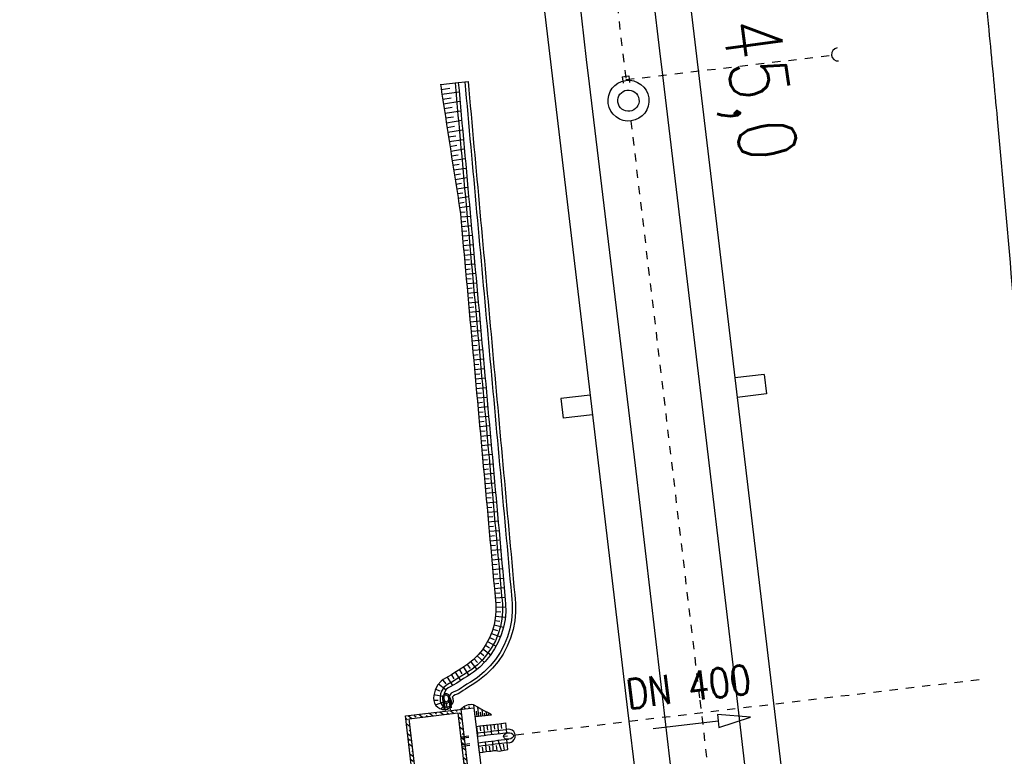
# Model space of a CAD drawing. Extents: x 447693 to 448165, y 439527 to 440695.
# Tile 6 of 16: x 447870 to 447930, y 439860 to 439905. Entities that reach past the tile are written whole.
import ezdxf

# ---------------------------------------------------------------- set-up
doc = ezdxf.new("R2010")
doc.units = 0
doc.header["$LTSCALE"] = 2
doc.header["$MEASUREMENT"] = 0
for name, pattern in [('ACAD_ISO03W100', [0.5, 0.25, -0.25]), ('ACAD_ISO10W100W', [0.5, 0.25, -0.25]), ('AUSGEZOGEN', [0]), ('STRICHLINIEX2', [0.5, 0.25, -0.25])]:
    doc.linetypes.add(name, pattern=pattern)
doc.layers.get('0').update_dxf_attribs({"linetype": 'AUSGEZOGEN'})
for name, color, linetype in [('Bahnachse', 7, 'CONTINUOUS'), ('Durchlässe', 15, 'CONTINUOUS'), ('FBR', 8, 'CONTINUOUS'), ('Gleisachse', 7, 'CONTINUOUS'), ('Ingenieurbauwerke', 15, 'CONTINUOUS'), ('Regenrückhaltebecken_605', 15, 'CONTINUOUS'), ('RRB', 4, 'AUSGEZOGEN')]:
    doc.layers.add(name, color=color, linetype=linetype)
doc.styles.add('ROMANS', font='romans.shx', dxfattribs={"width": 0.8})

# ---------------------------------------------------------------- blocks, each defined once
blk = doc.blocks.new('*X57')
at = {"color": 0, "linetype": 'ByBlock'}
for p, q in [((-143018, -135700), (-142924, -135605)), ((-142960, -135959), (-142820, -135820)), ((-142818, -135499), (-142712, -135393)), ((-142590, -135590), (-142393, -135393)), ((-142277, -135595), (-142181, -135499)), ((-141964, -135600), (-141767, -135403)), ((-141651, -135605), (-141651, -135605)), ((-141545, -135499), (-141454, -135409)), ((-141338, -135611), (-141265, -135538)), ((-141265, -135538), (-141141, -135414)), ((-141015, -135605), (-140909, -135499)), ((-140712, -135621), (-140515, -135424)), ((-140399, -135626), (-140378, -135605)), ((-140272, -135499), (-140202, -135429)), ((-140086, -135631), (-139889, -135435)), ((-139742, -135605), (-139636, -135499)), ((-139460, -135642), (-139263, -135445)), ((-139320, -135820), (-139318, -135818)), ((-139212, -135711), (-139116, -135616)), ((-143034, -136671), (-142831, -136467)), ((-143024, -136023), (-142960, -135959)), ((-142924, -136242), (-142826, -136144)), ((-139325, -136143), (-139277, -136095)), ((-139318, -136454), (-139259, -136395)), ((-139277, -136095), (-139203, -136021)), ((-139259, -136395), (-139212, -136348)), ((-139203, -136021), (-139122, -135940)), ((-143045, -137318), (-142842, -137114)), ((-143030, -136984), (-142924, -136878)), ((-139341, -137114), (-139318, -137090)), ((-139336, -136790), (-139133, -136587)), ((-139212, -136984), (-139138, -136911)), ((-143051, -137641), (-143030, -137621)), ((-142924, -137515), (-142847, -137438)), ((-139347, -137438), (-139143, -137234)), ((-139318, -137727), (-139212, -137621)), ((-143056, -137965), (-142853, -137761)), ((-143030, -138257), (-142924, -138151)), ((-139357, -138085), (-139154, -137881)), ((-139212, -138257), (-139159, -138205)), ((-143067, -138612), (-142863, -138409)), ((-142921, -138785), (-142818, -138681)), ((-142608, -138790), (-142412, -138593)), ((-142295, -138795), (-142288, -138787)), ((-142181, -138681), (-142099, -138598)), ((-141982, -138800), (-141786, -138604)), ((-141651, -138787), (-141545, -138681)), ((-141356, -138811), (-141160, -138614)), ((-141043, -138816), (-141015, -138787)), ((-140909, -138681), (-140847, -138619)), ((-140730, -138821), (-140534, -138624)), ((-140378, -138787), (-140272, -138681)), ((-140104, -138832), (-139908, -138635)), ((-139791, -138837), (-139742, -138787)), ((-139636, -138681), (-139595, -138640)), ((-139478, -138842), (-139165, -138528)), ((-139363, -138408), (-139318, -138363))]:
    blk.add_line(p, q, dxfattribs=at)

msp = doc.modelspace()

# ---------------------------------------------------------------- linework, layer by layer
at = {"layer": 'Bahnachse', "linetype": 'ACAD_ISO10W100W'}
for p, q in [((447902.099, 439942.185), (447907.018, 439900.849)), ((447907.313, 439898.367), (447911.525, 439862.972)), ((447911.525, 439862.972), (447918.904, 439800.951))]:
    msp.add_line(p, q, dxfattribs=at)
at = {"layer": 'Bahnachse', "linetype": 'Continuous'}
for major_axis, start_param, end_param in [((1.239, 0.168), -1.570437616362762, 4.712747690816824), ((0.46, 0.46), 4.061899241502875, 10.34508454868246)]:
    msp.add_ellipse((447907.165, 439899.608), major_axis=major_axis, ratio=1, start_param=start_param, end_param=end_param, dxfattribs=at)
at = {"layer": 'Durchlässe', "linetype": 'STRICHLINIEX2'}
msp.add_line((447928.582, 439864.22), (447899.538, 439860.753), dxfattribs=at)
at = {"layer": 'Durchlässe', "linetype": 'Continuous'}
for p, q in [((447912.596, 439862.106), (447912.642, 439861.709)), ((447914.629, 439861.943), (447912.596, 439862.106)), ((447908.67, 439861.24), (447912.642, 439861.709)), ((447912.642, 439861.709), (447912.689, 439861.312)), ((447912.689, 439861.312), (447914.629, 439861.943))]:
    msp.add_line(p, q, dxfattribs=at)
msp.add_ellipse((447899.837, 439860.789), major_axis=(0.298, 0.038), ratio=0.672211, start_param=0, end_param=6.283185, dxfattribs=at)
at = {"layer": 'FBR'}
for points in [[(447874.057, 440515.262, 0.001447), (447878.561, 440486.63, 0.000006), (447888.382, 440424.906), (447896.24, 440375.527), (447904.097, 440326.148), (447915.883, 440252.08, -0.000002), (447923.74, 440202.702, 0.000002), (447931.597, 440153.323), (447943.383, 440079.254), (447951.24, 440029.876, 0.000001), (447957.133, 439992.842), (447963.026, 439955.807, -0.000005), (447968.919, 439918.773, 0.000005), (447974.811, 439881.739, 0.000004), (447982.669, 439832.361, -0.000003), (447990.526, 439782.982), (447998.23, 439734.567)], [(447874.057, 440515.262, 0.001447), (447878.561, 440486.63, 0.000006), (447888.382, 440424.906), (447896.24, 440375.527), (447904.097, 440326.148), (447915.883, 440252.08, -0.000002), (447923.74, 440202.702, 0.000002), (447931.597, 440153.323), (447943.383, 440079.254), (447951.24, 440029.876, 0.000001), (447957.133, 439992.842), (447963.026, 439955.807, -0.000005), (447968.919, 439918.773, 0.000005), (447974.811, 439881.739, 0.000004), (447982.669, 439832.361, -0.000003), (447990.526, 439782.982), (447998.23, 439734.567), (448001.985, 439710.967), (448010.169, 439659.535, -0.000001), (448018.026, 439610.156, 0.000002), (448025.883, 439560.777), (448027.301, 439551.866)], [(447869.981, 440514.593, -0.002287), (447874.611, 440486.001, 0.000006), (447884.432, 440424.278), (447892.289, 440374.899), (447900.147, 440325.52), (447911.933, 440251.452, -0.000002), (447919.79, 440202.073, 0.000002), (447927.647, 440152.695), (447939.433, 440078.626), (447947.29, 440029.248, 0.000001), (447953.183, 439992.213), (447959.076, 439955.179, -0.000005), (447964.968, 439918.145, 0.000005), (447970.861, 439881.111, 0.000004), (447978.718, 439831.732, -0.000003), (447986.576, 439782.354), (447994.28, 439733.938)], [(447869.981, 440514.593, -0.002287), (447874.611, 440486.001, 0.000006), (447884.432, 440424.278), (447892.289, 440374.899), (447900.147, 440325.52), (447911.933, 440251.452, -0.000002), (447919.79, 440202.073, 0.000002), (447927.647, 440152.695), (447939.433, 440078.626), (447947.29, 440029.248, 0.000001), (447953.183, 439992.213), (447959.076, 439955.179, -0.000005), (447964.968, 439918.145, 0.000005), (447970.861, 439881.111, 0.000004), (447978.718, 439831.732, -0.000003), (447986.576, 439782.354), (447994.28, 439733.938), (447998.035, 439710.339), (448006.219, 439658.907, -0.000001), (448014.076, 439609.528, 0.000002), (448021.933, 439560.149), (448023.351, 439551.238)], [(447896.88, 440466.954, 0.000004), (447903.196, 440427.263), (447911.053, 440377.884), (447918.911, 440328.506), (447930.697, 440254.437, -0.000002), (447938.554, 440205.059, 0.000002), (447946.411, 440155.68), (447958.197, 440081.611), (447966.054, 440032.233, 0.000001), (447971.947, 439995.199), (447977.84, 439958.164, -0.000005), (447983.732, 439921.13, 0.000005), (447989.625, 439884.096, 0.000004), (447997.482, 439834.718, -0.000003), (448005.34, 439785.34), (448013.044, 439736.924), (448016.799, 439713.325), (448024.983, 439661.892, -0.000001), (448032.84, 439612.513, 0.000002), (448040.697, 439563.134), (448042.115, 439554.224)], [(447911.666, 440156.081), (447924.372, 440076.229), (447932.229, 440026.851, 0.000001), (447938.122, 439989.817), (447944.015, 439952.782, -0.000005), (447949.908, 439915.748, 0.000005), (447955.8, 439878.714, 0.000001), (447958.643, 439860.852)]]:
    msp.add_lwpolyline(points, format="xyb", dxfattribs=at)
at = {"layer": 'Gleisachse', "linetype": 'Continuous'}
for p, q in [((447907.328, 439917.546), (447909.059, 439902.646)), ((447902.857, 439917.032), (447904.588, 439902.132)), ((447909.059, 439902.646), (447909.247, 439901.158)), ((447904.588, 439902.132), (447904.776, 439900.643)), ((447909.247, 439901.158), (447912.043, 439877.824)), ((447904.776, 439900.643), (447907.572, 439877.31)), ((447912.043, 439877.824), (447913.78, 439863.073)), ((447907.572, 439877.31), (447909.107, 439864.278)), ((447909.107, 439864.278), (447910.35, 439853.722)), ((447913.78, 439863.073), (447914.82, 439854.236))]:
    msp.add_line(p, q, dxfattribs=at)
at = {"layer": 'Ingenieurbauwerke', "linetype": 'Continuous'}
for p, q in [((447906.518, 439942.711), (447913.173, 439886.784)), ((447897.68, 439941.66), (447904.335, 439885.732)), ((447906.789, 439901.067), (447907.186, 439901.12)), ((447906.789, 439901.067), (447906.842, 439900.67)), ((447907.186, 439901.12), (447907.238, 439900.723)), ((447913.173, 439886.784), (447924.918, 439788.077)), ((447904.335, 439885.732), (447907.114, 439862.373)), ((447915.451, 439882.877), (447913.658, 439882.668)), ((447915.451, 439882.877), (447915.591, 439881.686)), ((447904.822, 439881.614), (447903.034, 439881.405)), ((447903.034, 439881.405), (447903.173, 439880.213)), ((447915.591, 439881.686), (447913.803, 439881.477)), ((447904.961, 439880.422), (447903.173, 439880.213)), ((447907.114, 439862.373), (447916.08, 439787.026))]:
    msp.add_line(p, q, dxfattribs=at)
at = {"layer": 'Ingenieurbauwerke', "linetype": 'ACAD_ISO03W100'}
msp.add_line((447907.012, 439900.895), (447919.572, 439902.385), dxfattribs=at)
at = {"layer": 'Regenrückhaltebecken_605', "linetype": 'Continuous'}
for p, q in [((447895.693, 439900.627), (447895.721, 439900.378)), ((447895.696, 439900.598), (447896.772, 439900.72)), ((447896.572, 439900.707), (447897.369, 439900.779)), ((447896.572, 439900.707), (447896.618, 439900.209)), ((447896.772, 439900.725), (447896.817, 439900.227)), ((447897.17, 439900.761), (447897.215, 439900.263)), ((447897.369, 439900.779), (447897.414, 439900.281)), ((447895.721, 439900.378), (447895.753, 439900.13)), ((447895.731, 439900.299), (447896.264, 439900.368)), ((447895.753, 439900.13), (447895.79, 439899.882)), ((447895.772, 439900.002), (447896.823, 439900.154)), ((447895.79, 439899.882), (447895.83, 439899.635)), ((447896.618, 439900.209), (447896.663, 439899.711)), ((447896.817, 439900.227), (447896.862, 439899.729)), ((447897.215, 439900.263), (447897.26, 439899.765)), ((447897.414, 439900.281), (447897.46, 439899.783)), ((447895.818, 439899.707), (447896.334, 439899.788)), ((447895.83, 439899.635), (447895.906, 439899.14)), ((447895.863, 439899.419), (447896.876, 439899.577)), ((447896.663, 439899.711), (447896.708, 439899.213)), ((447896.862, 439899.729), (447896.907, 439899.231)), ((447897.26, 439899.765), (447897.306, 439899.267)), ((447897.306, 439899.267), (447897.351, 439898.769)), ((447897.46, 439899.783), (447897.505, 439899.285)), ((447897.505, 439899.285), (447897.55, 439898.787)), ((447895.906, 439899.14), (447895.983, 439898.645)), ((447895.908, 439899.13), (447896.405, 439899.207)), ((447895.952, 439898.841), (447896.929, 439898.993)), ((447896.708, 439899.213), (447896.753, 439898.715)), ((447896.753, 439898.715), (447896.799, 439898.217)), ((447896.907, 439899.231), (447896.952, 439898.733)), ((447896.952, 439898.733), (447896.998, 439898.235)), ((447897.351, 439898.769), (447897.396, 439898.271)), ((447897.55, 439898.787), (447897.595, 439898.289)), ((447895.983, 439898.645), (447896.059, 439898.15)), ((447895.997, 439898.552), (447896.476, 439898.627)), ((447896.042, 439898.263), (447896.982, 439898.41)), ((447896.059, 439898.15), (447896.136, 439897.655)), ((447896.799, 439898.217), (447896.844, 439897.719)), ((447896.998, 439898.235), (447897.043, 439897.737)), ((447897.396, 439898.271), (447897.441, 439897.773)), ((447897.595, 439898.289), (447897.64, 439897.791)), ((447896.086, 439897.975), (447896.547, 439898.046)), ((447896.131, 439897.686), (447897.035, 439897.827)), ((447896.136, 439897.655), (447896.212, 439897.16)), ((447896.175, 439897.397), (447896.618, 439897.466)), ((447896.844, 439897.719), (447896.889, 439897.221)), ((447897.043, 439897.737), (447897.088, 439897.239)), ((447897.441, 439897.773), (447897.486, 439897.275)), ((447897.64, 439897.791), (447897.686, 439897.293)), ((447896.212, 439897.16), (447896.289, 439896.664)), ((447896.22, 439897.108), (447897.088, 439897.244)), ((447896.265, 439896.819), (447896.689, 439896.886)), ((447896.889, 439897.221), (447896.934, 439896.723)), ((447897.088, 439897.239), (447897.133, 439896.741)), ((447897.486, 439897.275), (447897.532, 439896.777)), ((447897.686, 439897.293), (447897.731, 439896.795)), ((447896.289, 439896.664), (447896.365, 439896.169)), ((447896.309, 439896.53), (447897.141, 439896.66)), ((447896.354, 439896.242), (447896.76, 439896.305)), ((447896.934, 439896.723), (447896.979, 439896.225)), ((447897.133, 439896.741), (447897.179, 439896.243)), ((447897.532, 439896.777), (447897.577, 439896.279)), ((447897.577, 439896.279), (447897.622, 439895.781)), ((447897.731, 439896.795), (447897.776, 439896.297)), ((447897.776, 439896.297), (447897.821, 439895.799)), ((447896.365, 439896.169), (447896.441, 439895.674)), ((447896.398, 439895.953), (447897.194, 439896.077)), ((447896.441, 439895.674), (447896.518, 439895.179)), ((447896.443, 439895.664), (447896.832, 439895.725)), ((447896.979, 439896.225), (447897.025, 439895.727)), ((447897.025, 439895.727), (447897.07, 439895.229)), ((447897.179, 439896.243), (447897.224, 439895.745)), ((447897.224, 439895.745), (447897.269, 439895.247)), ((447897.622, 439895.781), (447897.667, 439895.283)), ((447897.821, 439895.799), (447897.867, 439895.302)), ((447896.487, 439895.375), (447897.247, 439895.494)), ((447896.518, 439895.179), (447896.596, 439894.684)), ((447896.532, 439895.086), (447896.903, 439895.144)), ((447897.07, 439895.229), (447897.115, 439894.731)), ((447897.269, 439895.247), (447897.314, 439894.749)), ((447897.667, 439895.283), (447897.713, 439894.785)), ((447897.867, 439895.302), (447897.912, 439894.804)), ((447896.578, 439894.798), (447897.3, 439894.91)), ((447896.596, 439894.684), (447896.676, 439894.189)), ((447896.624, 439894.509), (447896.975, 439894.564)), ((447897.115, 439894.731), (447897.16, 439894.233)), ((447897.314, 439894.749), (447897.359, 439894.251)), ((447897.713, 439894.785), (447897.758, 439894.288)), ((447897.912, 439894.804), (447897.957, 439894.306)), ((447896.671, 439894.221), (447897.353, 439894.327)), ((447896.676, 439894.189), (447896.755, 439893.694)), ((447896.717, 439893.931), (447897.048, 439893.984)), ((447897.16, 439894.233), (447897.206, 439893.735)), ((447897.359, 439894.251), (447897.405, 439893.753)), ((447897.758, 439894.288), (447897.803, 439893.79)), ((447897.957, 439894.306), (447898.002, 439893.808)), ((447896.755, 439893.694), (447896.795, 439893.447)), ((447896.763, 439893.643), (447897.405, 439893.745)), ((447896.795, 439893.447), (447896.834, 439893.2)), ((447896.81, 439893.355), (447897.121, 439893.404)), ((447897.206, 439893.735), (447897.251, 439893.237)), ((447897.405, 439893.753), (447897.45, 439893.255)), ((447897.45, 439893.255), (447897.495, 439892.757)), ((447897.803, 439893.79), (447897.848, 439893.292)), ((447897.848, 439893.292), (447897.893, 439892.794)), ((447898.002, 439893.808), (447898.047, 439893.31)), ((447898.047, 439893.31), (447898.093, 439892.812)), ((447896.834, 439893.2), (447896.898, 439892.703)), ((447896.852, 439893.072), (447897.459, 439893.155)), ((447896.888, 439892.788), (447897.187, 439892.823)), ((447896.898, 439892.703), (447896.921, 439892.454)), ((447897.251, 439893.237), (447897.296, 439892.739)), ((447897.296, 439892.739), (447897.341, 439892.241)), ((447897.495, 439892.757), (447897.54, 439892.26)), ((447897.893, 439892.794), (447897.939, 439892.296)), ((447898.093, 439892.812), (447898.138, 439892.314)), ((447896.917, 439892.503), (447897.513, 439892.562)), ((447896.921, 439892.454), (447896.943, 439892.205)), ((447896.942, 439892.214), (447897.241, 439892.241)), ((447896.943, 439892.205), (447896.988, 439891.707)), ((447897.341, 439892.241), (447897.386, 439891.744)), ((447897.54, 439892.26), (447897.586, 439891.762)), ((447897.939, 439892.296), (447897.984, 439891.798)), ((447898.138, 439892.314), (447898.183, 439891.816)), ((447896.968, 439891.923), (447897.566, 439891.977)), ((447896.988, 439891.707), (447897.033, 439891.209)), ((447896.995, 439891.632), (447897.294, 439891.659)), ((447897.386, 439891.744), (447897.432, 439891.246)), ((447897.586, 439891.762), (447897.631, 439891.264)), ((447897.984, 439891.798), (447898.029, 439891.3)), ((447898.183, 439891.816), (447898.228, 439891.318)), ((447897.021, 439891.341), (447897.619, 439891.395)), ((447897.033, 439891.209), (447897.078, 439890.711)), ((447897.048, 439891.05), (447897.347, 439891.077)), ((447897.432, 439891.246), (447897.477, 439890.748)), ((447897.631, 439891.264), (447897.676, 439890.766)), ((447898.029, 439891.3), (447898.074, 439890.802)), ((447898.228, 439891.318), (447898.274, 439890.82)), ((447897.074, 439890.759), (447897.672, 439890.813)), ((447897.078, 439890.711), (447897.124, 439890.213)), ((447897.101, 439890.468), (447897.399, 439890.495)), ((447897.477, 439890.748), (447897.522, 439890.25)), ((447897.522, 439890.25), (447897.567, 439889.752)), ((447897.676, 439890.766), (447897.721, 439890.268)), ((447897.721, 439890.268), (447897.766, 439889.77)), ((447898.074, 439890.802), (447898.12, 439890.304)), ((447898.12, 439890.304), (447898.165, 439889.806)), ((447898.274, 439890.82), (447898.319, 439890.322)), ((447898.319, 439890.322), (447898.364, 439889.824)), ((447897.124, 439890.213), (447897.169, 439889.716)), ((447897.127, 439890.177), (447897.725, 439890.231)), ((447897.153, 439889.886), (447897.452, 439889.913)), ((447897.169, 439889.716), (447897.214, 439889.218)), ((447897.18, 439889.595), (447897.777, 439889.649)), ((447897.567, 439889.752), (447897.613, 439889.254)), ((447897.766, 439889.77), (447897.812, 439889.272)), ((447898.165, 439889.806), (447898.21, 439889.308)), ((447898.364, 439889.824), (447898.409, 439889.326)), ((447897.206, 439889.303), (447897.505, 439889.331)), ((447897.214, 439889.218), (447897.259, 439888.72)), ((447897.233, 439889.012), (447897.83, 439889.067)), ((447897.613, 439889.254), (447897.658, 439888.756)), ((447897.812, 439889.272), (447897.857, 439888.774)), ((447898.21, 439889.308), (447898.255, 439888.81)), ((447898.409, 439889.326), (447898.454, 439888.828)), ((447897.259, 439888.721), (447897.558, 439888.749)), ((447897.259, 439888.72), (447897.305, 439888.222)), ((447897.286, 439888.43), (447897.883, 439888.485)), ((447897.658, 439888.756), (447897.703, 439888.258)), ((447897.857, 439888.774), (447897.902, 439888.276)), ((447898.255, 439888.81), (447898.3, 439888.312)), ((447898.454, 439888.828), (447898.5, 439888.33)), ((447897.305, 439888.222), (447897.35, 439887.724)), ((447897.312, 439888.139), (447897.611, 439888.167)), ((447897.338, 439887.848), (447897.936, 439887.903)), ((447897.703, 439888.258), (447897.748, 439887.76)), ((447897.902, 439888.276), (447897.947, 439887.778)), ((447898.3, 439888.312), (447898.346, 439887.814)), ((447898.5, 439888.33), (447898.545, 439887.832)), ((447897.35, 439887.724), (447897.395, 439887.226)), ((447897.365, 439887.557), (447897.664, 439887.585)), ((447897.391, 439887.266), (447897.989, 439887.321)), ((447897.748, 439887.76), (447897.793, 439887.262)), ((447897.793, 439887.262), (447897.839, 439886.764)), ((447897.947, 439887.778), (447897.993, 439887.28)), ((447897.993, 439887.28), (447898.038, 439886.782)), ((447898.346, 439887.814), (447898.391, 439887.316)), ((447898.391, 439887.316), (447898.436, 439886.818)), ((447898.545, 439887.832), (447898.59, 439887.334)), ((447898.59, 439887.334), (447898.635, 439886.836)), ((447897.395, 439887.226), (447897.44, 439886.728)), ((447897.418, 439886.975), (447897.717, 439887.003)), ((447897.44, 439886.728), (447897.485, 439886.23)), ((447897.444, 439886.684), (447898.042, 439886.739)), ((447897.839, 439886.764), (447897.884, 439886.266)), ((447898.038, 439886.782), (447898.083, 439886.284)), ((447898.436, 439886.818), (447898.481, 439886.32)), ((447898.635, 439886.836), (447898.681, 439886.338)), ((447897.471, 439886.393), (447897.769, 439886.42)), ((447897.485, 439886.23), (447897.531, 439885.732)), ((447897.497, 439886.102), (447898.095, 439886.157)), ((447897.884, 439886.266), (447897.929, 439885.768)), ((447898.083, 439886.284), (447898.128, 439885.786)), ((447898.481, 439886.32), (447898.527, 439885.822)), ((447898.681, 439886.338), (447898.726, 439885.84)), ((447897.524, 439885.811), (447897.822, 439885.838)), ((447897.531, 439885.732), (447897.576, 439885.234)), ((447897.55, 439885.52), (447898.147, 439885.575)), ((447897.929, 439885.768), (447897.974, 439885.27)), ((447898.128, 439885.786), (447898.173, 439885.288)), ((447898.527, 439885.822), (447898.572, 439885.324)), ((447898.726, 439885.84), (447898.771, 439885.343)), ((447897.576, 439885.229), (447897.875, 439885.256)), ((447897.576, 439885.234), (447897.621, 439884.736)), ((447897.603, 439884.938), (447898.2, 439884.993)), ((447897.974, 439885.27), (447898.02, 439884.772)), ((447898.173, 439885.288), (447898.219, 439884.79)), ((447898.572, 439885.324), (447898.617, 439884.826)), ((447898.771, 439885.343), (447898.816, 439884.845)), ((447898.816, 439884.845), (447898.861, 439884.347)), ((447897.621, 439884.736), (447897.666, 439884.238)), ((447897.629, 439884.647), (447897.928, 439884.674)), ((447897.656, 439884.356), (447898.253, 439884.411)), ((447897.666, 439884.238), (447897.712, 439883.74)), ((447898.02, 439884.772), (447898.065, 439884.274)), ((447898.065, 439884.274), (447898.11, 439883.776)), ((447898.219, 439884.79), (447898.264, 439884.292)), ((447898.264, 439884.292), (447898.309, 439883.794)), ((447898.617, 439884.826), (447898.662, 439884.329)), ((447898.662, 439884.329), (447898.707, 439883.831)), ((447898.861, 439884.347), (447898.907, 439883.849)), ((447897.682, 439884.065), (447897.981, 439884.092)), ((447897.709, 439883.774), (447898.306, 439883.828)), ((447897.712, 439883.74), (447897.757, 439883.242)), ((447898.11, 439883.776), (447898.155, 439883.278)), ((447898.309, 439883.794), (447898.354, 439883.296)), ((447898.707, 439883.831), (447898.753, 439883.333)), ((447898.907, 439883.849), (447898.952, 439883.351)), ((447897.735, 439883.483), (447898.034, 439883.51)), ((447897.757, 439883.242), (447897.802, 439882.744)), ((447897.761, 439883.192), (447898.359, 439883.246)), ((447898.155, 439883.278), (447898.2, 439882.78)), ((447898.354, 439883.296), (447898.4, 439882.798)), ((447898.753, 439883.333), (447898.798, 439882.835)), ((447898.952, 439883.351), (447898.997, 439882.853)), ((447897.788, 439882.901), (447898.087, 439882.928)), ((447897.802, 439882.744), (447897.847, 439882.246)), ((447897.814, 439882.61), (447898.412, 439882.664)), ((447898.2, 439882.78), (447898.246, 439882.282)), ((447898.4, 439882.798), (447898.445, 439882.301)), ((447898.798, 439882.835), (447898.843, 439882.337)), ((447898.997, 439882.853), (447899.042, 439882.355)), ((447897.841, 439882.319), (447898.139, 439882.346)), ((447897.847, 439882.246), (447897.892, 439881.748)), ((447897.867, 439882.028), (447898.465, 439882.082)), ((447898.246, 439882.282), (447898.291, 439881.784)), ((447898.445, 439882.301), (447898.49, 439881.803)), ((447898.843, 439882.337), (447898.888, 439881.839)), ((447898.888, 439881.839), (447898.934, 439881.341)), ((447899.042, 439882.355), (447899.088, 439881.857)), ((447899.088, 439881.857), (447899.133, 439881.359)), ((447897.892, 439881.748), (447897.938, 439881.25)), ((447897.894, 439881.737), (447898.192, 439881.764)), ((447897.92, 439881.446), (447898.517, 439881.5)), ((447897.938, 439881.25), (447897.983, 439880.752)), ((447898.291, 439881.784), (447898.336, 439881.287)), ((447898.336, 439881.287), (447898.381, 439880.789)), ((447898.49, 439881.803), (447898.535, 439881.305)), ((447898.535, 439881.305), (447898.58, 439880.807)), ((447898.934, 439881.341), (447898.979, 439880.843)), ((447899.133, 439881.359), (447899.178, 439880.861)), ((447897.946, 439881.155), (447898.245, 439881.182)), ((447897.973, 439880.864), (447898.57, 439880.918)), ((447897.983, 439880.752), (447898.028, 439880.254)), ((447898.381, 439880.789), (447898.427, 439880.291)), ((447898.58, 439880.807), (447898.626, 439880.309)), ((447898.979, 439880.843), (447899.024, 439880.345)), ((447899.178, 439880.861), (447899.223, 439880.363)), ((447897.999, 439880.573), (447898.298, 439880.6)), ((447898.026, 439880.281), (447898.623, 439880.336)), ((447898.028, 439880.254), (447898.073, 439879.757)), ((447898.052, 439879.99), (447898.351, 439880.018)), ((447898.427, 439880.291), (447898.472, 439879.793)), ((447898.626, 439880.309), (447898.671, 439879.811)), ((447899.024, 439880.345), (447899.069, 439879.847)), ((447899.223, 439880.363), (447899.268, 439879.865)), ((447898.073, 439879.757), (447898.119, 439879.259)), ((447898.079, 439879.699), (447898.676, 439879.754)), ((447898.105, 439879.408), (447898.404, 439879.436)), ((447898.472, 439879.793), (447898.517, 439879.295)), ((447898.671, 439879.811), (447898.716, 439879.313)), ((447899.069, 439879.847), (447899.114, 439879.349)), ((447899.268, 439879.865), (447899.314, 439879.367)), ((447898.119, 439879.259), (447898.164, 439878.761)), ((447898.131, 439879.117), (447898.729, 439879.172)), ((447898.158, 439878.826), (447898.457, 439878.854)), ((447898.517, 439879.295), (447898.562, 439878.797)), ((447898.716, 439879.313), (447898.761, 439878.815)), ((447898.761, 439878.815), (447898.807, 439878.317)), ((447899.114, 439879.349), (447899.16, 439878.851)), ((447899.16, 439878.851), (447899.205, 439878.353)), ((447899.314, 439879.367), (447899.359, 439878.869)), ((447899.359, 439878.869), (447899.404, 439878.371)), ((447898.164, 439878.761), (447898.209, 439878.263)), ((447898.184, 439878.535), (447898.782, 439878.59)), ((447898.209, 439878.263), (447898.254, 439877.765)), ((447898.211, 439878.244), (447898.509, 439878.272)), ((447898.562, 439878.797), (447898.607, 439878.299)), ((447898.607, 439878.299), (447898.653, 439877.801)), ((447898.807, 439878.317), (447898.852, 439877.819)), ((447899.205, 439878.353), (447899.25, 439877.855)), ((447899.404, 439878.371), (447899.449, 439877.873)), ((447898.237, 439877.953), (447898.835, 439878.008)), ((447898.254, 439877.765), (447898.299, 439877.267)), ((447898.264, 439877.662), (447898.562, 439877.689)), ((447898.653, 439877.801), (447898.698, 439877.303)), ((447898.852, 439877.819), (447898.897, 439877.321)), ((447899.25, 439877.855), (447899.295, 439877.357)), ((447899.449, 439877.873), (447899.495, 439877.375)), ((447898.29, 439877.371), (447898.888, 439877.426)), ((447898.299, 439877.267), (447898.345, 439876.769)), ((447898.316, 439877.08), (447898.615, 439877.107)), ((447898.698, 439877.303), (447898.743, 439876.805)), ((447898.897, 439877.321), (447898.942, 439876.823)), ((447899.295, 439877.357), (447899.341, 439876.859)), ((447899.495, 439877.375), (447899.54, 439876.877)), ((447898.343, 439876.789), (447898.94, 439876.844)), ((447898.345, 439876.769), (447898.39, 439876.271)), ((447898.369, 439876.498), (447898.668, 439876.525)), ((447898.743, 439876.805), (447898.788, 439876.307)), ((447898.942, 439876.823), (447898.987, 439876.325)), ((447899.341, 439876.859), (447899.386, 439876.361)), ((447899.54, 439876.877), (447899.585, 439876.379)), ((447898.39, 439876.271), (447898.435, 439875.773)), ((447898.396, 439876.207), (447898.993, 439876.262)), ((447898.422, 439875.916), (447898.721, 439875.943)), ((447898.788, 439876.307), (447898.834, 439875.809)), ((447898.834, 439875.809), (447898.879, 439875.311)), ((447898.987, 439876.325), (447899.033, 439875.827)), ((447899.033, 439875.827), (447899.078, 439875.329)), ((447899.386, 439876.361), (447899.431, 439875.863)), ((447899.431, 439875.863), (447899.476, 439875.365)), ((447899.585, 439876.379), (447899.63, 439875.881)), ((447899.63, 439875.881), (447899.675, 439875.383)), ((447898.435, 439875.773), (447898.48, 439875.275)), ((447898.449, 439875.625), (447899.046, 439875.68)), ((447898.475, 439875.334), (447898.774, 439875.361)), ((447898.48, 439875.275), (447898.526, 439874.777)), ((447898.879, 439875.311), (447898.924, 439874.813)), ((447899.078, 439875.329), (447899.123, 439874.831)), ((447899.476, 439875.365), (447899.521, 439874.867)), ((447899.675, 439875.383), (447899.721, 439874.886)), ((447898.501, 439875.043), (447899.099, 439875.097)), ((447898.526, 439874.777), (447898.571, 439874.279)), ((447898.528, 439874.752), (447898.827, 439874.779)), ((447898.924, 439874.813), (447898.969, 439874.315)), ((447899.123, 439874.831), (447899.168, 439874.333)), ((447899.521, 439874.867), (447899.567, 439874.37)), ((447899.721, 439874.886), (447899.766, 439874.388)), ((447898.554, 439874.461), (447899.152, 439874.515)), ((447898.571, 439874.279), (447898.616, 439873.781)), ((447898.581, 439874.17), (447898.879, 439874.197)), ((447898.969, 439874.315), (447899.014, 439873.817)), ((447899.168, 439874.333), (447899.214, 439873.835)), ((447899.567, 439874.37), (447899.612, 439873.872)), ((447899.766, 439874.388), (447899.811, 439873.89)), ((447898.607, 439873.879), (447899.205, 439873.933)), ((447898.616, 439873.781), (447898.661, 439873.283)), ((447898.634, 439873.588), (447898.932, 439873.615)), ((447899.014, 439873.817), (447899.06, 439873.319)), ((447899.214, 439873.835), (447899.259, 439873.337)), ((447899.612, 439873.872), (447899.657, 439873.374)), ((447899.811, 439873.89), (447899.856, 439873.392)), ((447898.66, 439873.297), (447899.258, 439873.351)), ((447898.661, 439873.283), (447898.706, 439872.785)), ((447898.686, 439873.006), (447898.985, 439873.033)), ((447899.06, 439873.319), (447899.105, 439872.821)), ((447899.105, 439872.821), (447899.15, 439872.323)), ((447899.259, 439873.337), (447899.304, 439872.839)), ((447899.304, 439872.839), (447899.349, 439872.342)), ((447899.657, 439873.374), (447899.702, 439872.876)), ((447899.702, 439872.876), (447899.748, 439872.378)), ((447899.856, 439873.392), (447899.902, 439872.894)), ((447899.902, 439872.894), (447899.947, 439872.396)), ((447898.706, 439872.785), (447898.752, 439872.287)), ((447898.713, 439872.715), (447899.31, 439872.769)), ((447898.739, 439872.424), (447899.038, 439872.451)), ((447898.752, 439872.287), (447898.797, 439871.789)), ((447899.15, 439872.323), (447899.195, 439871.825)), ((447899.349, 439872.342), (447899.394, 439871.844)), ((447899.748, 439872.378), (447899.793, 439871.88)), ((447899.947, 439872.396), (447899.992, 439871.898)), ((447898.766, 439872.133), (447899.363, 439872.187)), ((447898.792, 439871.842), (447899.091, 439871.869)), ((447898.797, 439871.789), (447898.842, 439871.291)), ((447898.819, 439871.551), (447899.416, 439871.605)), ((447899.195, 439871.825), (447899.241, 439871.328)), ((447899.394, 439871.844), (447899.44, 439871.346)), ((447899.793, 439871.88), (447899.838, 439871.382)), ((447899.992, 439871.898), (447900.037, 439871.4)), ((447898.842, 439871.291), (447898.887, 439870.793)), ((447898.845, 439871.259), (447899.144, 439871.287)), ((447898.871, 439870.968), (447899.469, 439871.023)), ((447899.241, 439871.328), (447899.286, 439870.83)), ((447899.44, 439871.346), (447899.485, 439870.848)), ((447899.838, 439871.382), (447899.883, 439870.884)), ((447900.037, 439871.4), (447900.082, 439870.902)), ((447898.887, 439870.793), (447898.933, 439870.295)), ((447898.898, 439870.677), (447899.197, 439870.705)), ((447898.924, 439870.386), (447899.522, 439870.441)), ((447899.286, 439870.83), (447899.331, 439870.332)), ((447899.485, 439870.848), (447899.53, 439870.35)), ((447899.883, 439870.884), (447899.928, 439870.386)), ((447900.082, 439870.902), (447900.128, 439870.404)), ((447900.128, 439870.404), (447900.173, 439869.906)), ((447898.933, 439870.295), (447898.978, 439869.798)), ((447898.951, 439870.095), (447899.25, 439870.123)), ((447898.977, 439869.804), (447899.575, 439869.859)), ((447898.978, 439869.798), (447899.023, 439869.3)), ((447899.331, 439870.332), (447899.376, 439869.834)), ((447899.376, 439869.834), (447899.421, 439869.335)), ((447899.53, 439870.35), (447899.575, 439869.852)), ((447899.575, 439869.852), (447899.621, 439869.354)), ((447899.928, 439870.386), (447899.974, 439869.888)), ((447899.974, 439869.888), (447900.019, 439869.39)), ((447900.173, 439869.906), (447900.218, 439869.409)), ((447899.003, 439869.512), (447899.302, 439869.541)), ((447899.023, 439869.3), (447899.046, 439869.062)), ((447899.031, 439869.222), (447899.628, 439869.277)), ((447899.421, 439869.335), (447899.445, 439869.091)), ((447899.621, 439869.354), (447899.644, 439869.108)), ((447900.019, 439869.39), (447900.043, 439869.138)), ((447900.218, 439869.409), (447900.242, 439869.155)), ((447899.046, 439869.062), (447899.064, 439868.825)), ((447899.057, 439868.939), (447899.356, 439868.959)), ((447899.064, 439868.825), (447899.069, 439868.405)), ((447899.071, 439868.663), (447899.671, 439868.671)), ((447899.445, 439869.091), (447899.463, 439868.853)), ((447899.463, 439868.853), (447899.469, 439868.389)), ((447899.644, 439869.108), (447899.663, 439868.861)), ((447899.663, 439868.861), (447899.669, 439868.382)), ((447900.043, 439869.138), (447900.063, 439868.886)), ((447900.063, 439868.886), (447900.069, 439868.366)), ((447900.242, 439869.155), (447900.262, 439868.895)), ((447900.262, 439868.895), (447900.269, 439868.359)), ((447899.069, 439868.405), (447899.032, 439867.987)), ((447899.049, 439868.12), (447899.644, 439868.048)), ((447899.069, 439868.392), (447899.368, 439868.375)), ((447899.469, 439868.389), (447899.428, 439867.931)), ((447899.669, 439868.382), (447899.626, 439867.904)), ((447900.069, 439868.366), (447900.023, 439867.849)), ((447900.269, 439868.359), (447900.221, 439867.821)), ((447898.954, 439867.574), (447898.834, 439867.172)), ((447899.032, 439867.987), (447898.954, 439867.574)), ((447898.954, 439867.577), (447899.539, 439867.442)), ((447899.01, 439867.847), (447899.306, 439867.795)), ((447899.342, 439867.48), (447899.211, 439867.039)), ((447899.428, 439867.931), (447899.342, 439867.48)), ((447899.537, 439867.432), (447899.4, 439866.972)), ((447899.626, 439867.904), (447899.537, 439867.432)), ((447900.023, 439867.849), (447899.925, 439867.338)), ((447900.221, 439867.821), (447900.12, 439867.291)), ((447898.834, 439867.172), (447898.675, 439866.783)), ((447898.686, 439866.807), (447898.959, 439866.684)), ((447898.792, 439867.057), (447899.354, 439866.848)), ((447898.881, 439867.313), (447899.169, 439867.228)), ((447899.211, 439867.039), (447899.037, 439866.613)), ((447899.4, 439866.972), (447899.218, 439866.528)), ((447899.777, 439866.84), (447899.581, 439866.359)), ((447899.925, 439867.338), (447899.777, 439866.84)), ((447900.12, 439867.291), (447899.966, 439866.773)), ((447898.478, 439866.412), (447898.245, 439866.063)), ((447898.426, 439866.329), (447898.682, 439866.171)), ((447898.675, 439866.783), (447898.478, 439866.412)), ((447898.564, 439866.564), (447899.094, 439866.282)), ((447898.821, 439866.207), (447898.566, 439865.825)), ((447899.037, 439866.613), (447898.821, 439866.207)), ((447899.218, 439866.528), (447898.993, 439866.105)), ((447899.581, 439866.359), (447899.337, 439865.9)), ((447899.762, 439866.274), (447899.509, 439865.797)), ((447899.966, 439866.773), (447899.762, 439866.274)), ((447897.978, 439865.739), (447897.681, 439865.443)), ((447897.929, 439865.686), (447898.365, 439865.274)), ((447898.245, 439866.063), (447897.978, 439865.739)), ((447898.108, 439865.89), (447898.34, 439865.699)), ((447898.274, 439866.104), (447898.763, 439865.755)), ((447898.566, 439865.825), (447898.274, 439865.47)), ((447898.727, 439865.706), (447898.422, 439865.335)), ((447898.993, 439866.105), (447898.727, 439865.706)), ((447899.337, 439865.9), (447899.048, 439865.467)), ((447899.509, 439865.797), (447899.209, 439865.348)), ((447897.172, 439865.052), (447896.985, 439864.933)), ((447897.081, 439864.994), (447897.411, 439864.492)), ((447897.355, 439865.178), (447897.172, 439865.052)), ((447897.313, 439865.149), (447897.489, 439864.905)), ((447897.681, 439865.443), (447897.355, 439865.178)), ((447897.531, 439865.315), (447897.91, 439864.85)), ((447897.948, 439865.146), (447897.59, 439864.854)), ((447898.082, 439864.997), (447897.71, 439864.694)), ((447897.736, 439865.494), (447897.94, 439865.275)), ((447898.274, 439865.47), (447897.948, 439865.146)), ((447898.422, 439865.335), (447898.082, 439864.997)), ((447898.718, 439865.066), (447898.349, 439864.699)), ((447899.048, 439865.467), (447898.718, 439865.066)), ((447899.209, 439865.348), (447898.866, 439864.931)), ((447896.139, 439864.399), (447895.993, 439864.317)), ((447896.352, 439864.53), (447896.139, 439864.399)), ((447896.349, 439864.529), (447896.507, 439864.272)), ((447896.562, 439864.666), (447896.352, 439864.53)), ((447896.773, 439864.8), (447896.562, 439864.666)), ((447896.591, 439864.685), (447896.912, 439864.178)), ((447896.985, 439864.933), (447896.773, 439864.8)), ((447896.986, 439864.462), (447896.773, 439864.326)), ((447896.837, 439864.84), (447896.998, 439864.587)), ((447897.198, 439864.594), (447896.986, 439864.462)), ((447897.305, 439864.425), (447897.092, 439864.293)), ((447897.399, 439864.723), (447897.198, 439864.594)), ((447897.51, 439864.556), (447897.305, 439864.425)), ((447897.59, 439864.854), (447897.399, 439864.723)), ((447897.71, 439864.694), (447897.51, 439864.556)), ((447898.349, 439864.699), (447897.946, 439864.372)), ((447898.483, 439864.55), (447898.066, 439864.212)), ((447898.866, 439864.931), (447898.483, 439864.55)), ((447895.505, 439863.892), (447895.356, 439863.597)), ((447895.716, 439864.133), (447895.505, 439863.892)), ((447895.573, 439863.969), (447896.023, 439863.61)), ((447895.85, 439864.231), (447895.716, 439864.133)), ((447895.818, 439864.207), (447896.002, 439863.977)), ((447895.993, 439864.317), (447895.85, 439864.231)), ((447896.047, 439863.894), (447895.884, 439863.759)), ((447896.212, 439863.989), (447896.047, 439863.894)), ((447896.1, 439864.377), (447896.412, 439863.867)), ((447896.308, 439863.813), (447896.161, 439863.729)), ((447896.361, 439864.066), (447896.212, 439863.989)), ((447896.459, 439863.892), (447896.308, 439863.813)), ((447896.568, 439864.191), (447896.361, 439864.066)), ((447896.674, 439864.021), (447896.459, 439863.892)), ((447896.773, 439864.326), (447896.568, 439864.191)), ((447896.882, 439864.159), (447896.674, 439864.021)), ((447897.092, 439864.293), (447896.882, 439864.159)), ((447897.095, 439863.82), (447896.962, 439863.727)), ((447897.304, 439863.955), (447897.095, 439863.82)), ((447897.411, 439863.786), (447897.207, 439863.654)), ((447897.518, 439864.087), (447897.304, 439863.955)), ((447897.624, 439863.917), (447897.411, 439863.786)), ((447897.735, 439864.225), (447897.518, 439864.087)), ((447897.846, 439864.059), (447897.624, 439863.917)), ((447897.946, 439864.372), (447897.735, 439864.225)), ((447898.066, 439864.212), (447897.846, 439864.059)), ((447895.27, 439863.272), (447895.258, 439863.107)), ((447895.356, 439863.597), (447895.27, 439863.272)), ((447895.284, 439863.326), (447895.825, 439863.217)), ((447895.386, 439863.657), (447895.649, 439863.545)), ((447895.692, 439863.369), (447895.657, 439863.041)), ((447895.739, 439863.531), (447895.692, 439863.369)), ((447895.884, 439863.759), (447895.739, 439863.531)), ((447895.812, 439863.184), (447895.801, 439863.12)), ((447895.835, 439863.242), (447895.812, 439863.184)), ((447895.869, 439863.292), (447895.835, 439863.242)), ((447895.912, 439863.331), (447895.869, 439863.292)), ((447895.923, 439863.447), (447895.884, 439863.313)), ((447895.92, 439863.22), (447895.898, 439863.174)), ((447895.962, 439863.356), (447895.912, 439863.331)), ((447895.952, 439863.255), (447895.92, 439863.22)), ((447896.036, 439863.625), (447895.923, 439863.447)), ((447895.991, 439863.276), (447895.952, 439863.255)), ((447896.016, 439863.366), (447895.962, 439863.356)), ((447896.034, 439863.281), (447895.991, 439863.276)), ((447896.07, 439863.361), (447896.016, 439863.366)), ((447896.076, 439863.27), (447896.034, 439863.281)), ((447896.161, 439863.729), (447896.036, 439863.625)), ((447896.123, 439863.341), (447896.07, 439863.361)), ((447896.116, 439863.243), (447896.076, 439863.27)), ((447896.148, 439863.204), (447896.116, 439863.243)), ((447896.171, 439863.307), (447896.123, 439863.341)), ((447896.172, 439863.155), (447896.148, 439863.204)), ((447896.212, 439863.261), (447896.171, 439863.307)), ((447896.244, 439863.205), (447896.212, 439863.261)), ((447896.249, 439863.287), (447896.233, 439863.224)), ((447896.264, 439863.142), (447896.244, 439863.205)), ((447896.346, 439863.402), (447896.249, 439863.287)), ((447896.502, 439863.483), (447896.346, 439863.402)), ((447896.431, 439863.192), (447896.426, 439863.172)), ((447896.474, 439863.243), (447896.431, 439863.192)), ((447896.586, 439863.301), (447896.474, 439863.243)), ((447896.672, 439863.553), (447896.502, 439863.483)), ((447896.758, 439863.373), (447896.586, 439863.301)), ((447896.825, 439863.635), (447896.672, 439863.553)), ((447896.928, 439863.464), (447896.758, 439863.373)), ((447896.962, 439863.727), (447896.825, 439863.635)), ((447897.075, 439863.561), (447896.928, 439863.464)), ((447897.207, 439863.654), (447897.075, 439863.561)), ((447895.258, 439863.107), (447895.258, 439863.107)), ((447895.264, 439862.987), (447895.546, 439862.982)), ((447895.377, 439862.693), (447895.879, 439862.879)), ((447895.732, 439862.431), (447895.934, 439862.666)), ((447895.801, 439863.12), (447895.803, 439863.054)), ((447895.803, 439863.054), (447895.817, 439862.989)), ((447895.817, 439862.989), (447895.842, 439862.93)), ((447895.842, 439862.93), (447895.879, 439862.879)), ((447895.879, 439862.879), (447895.924, 439862.838)), ((447895.898, 439863.174), (447895.886, 439863.121)), ((447895.886, 439863.121), (447895.887, 439863.064)), ((447895.887, 439863.064), (447895.9, 439863.009)), ((447895.9, 439863.009), (447895.923, 439862.959)), ((447895.923, 439862.959), (447895.956, 439862.92)), ((447895.924, 439862.838), (447895.974, 439862.811)), ((447895.956, 439862.92), (447895.996, 439862.894)), ((447895.974, 439862.811), (447896.029, 439862.798)), ((447895.996, 439862.894), (447896.038, 439862.883)), ((447896.029, 439862.798), (447896.083, 439862.801)), ((447896.038, 439862.883), (447896.081, 439862.888)), ((447896.114, 439862.425), (447896.056, 439862.792)), ((447896.081, 439862.888), (447896.119, 439862.909)), ((447896.083, 439862.801), (447896.135, 439862.819)), ((447896.119, 439862.909), (447896.151, 439862.943)), ((447896.135, 439862.819), (447896.182, 439862.851)), ((447896.151, 439862.943), (447896.174, 439862.989)), ((447896.185, 439863.1), (447896.172, 439863.155)), ((447896.174, 439862.989), (447896.185, 439863.043)), ((447896.182, 439862.851), (447896.221, 439862.895)), ((447896.185, 439863.043), (447896.185, 439863.1)), ((447896.221, 439862.895), (447896.249, 439862.95)), ((447896.312, 439862.643), (447896.226, 439862.751)), ((447896.249, 439862.95), (447896.267, 439863.011)), ((447896.346, 439862.936), (447896.249, 439862.95)), ((447896.272, 439863.077), (447896.264, 439863.142)), ((447896.267, 439863.011), (447896.272, 439863.077)), ((447897.182, 439862.45), (447897.137, 439862.591)), ((447897.449, 439862.482), (447897.436, 439862.584)), ((447897.708, 439862.695), (447897.728, 439862.684)), ((447897.8, 439861.97), (447897.714, 439862.692)), ((447897.728, 439862.684), (447897.944, 439862.567)), ((447893.544, 439862.018), (447897.73, 439862.515)), ((447894.004, 439858.145), (447893.544, 439862.018)), ((447893.766, 439861.843), (447896.745, 439862.197)), ((447896.745, 439862.197), (447897.159, 439858.721)), ((447896.92, 439862.419), (447897.381, 439858.546)), ((447897.73, 439862.515), (447898.196, 439858.643)), ((447897.813, 439861.971), (447898.012, 439861.995)), ((447897.918, 439861.984), (447897.88, 439862.303)), ((447897.944, 439862.567), (447898.159, 439862.449)), ((447898.035, 439861.998), (447897.97, 439862.552)), ((447898.012, 439861.995), (447898.21, 439862.018)), ((447898.153, 439862.012), (447898.125, 439862.247)), ((447898.159, 439862.449), (447898.374, 439862.331)), ((447898.21, 439862.018), (447898.409, 439862.042)), ((447898.271, 439862.026), (447898.225, 439862.413)), ((447898.389, 439862.04), (447898.371, 439862.192)), ((447898.374, 439862.331), (447898.59, 439862.214)), ((447898.409, 439862.042), (447898.607, 439862.066)), ((447898.506, 439862.054), (447898.48, 439862.274)), ((447898.59, 439862.214), (447898.805, 439862.096)), ((447898.607, 439862.066), (447898.806, 439862.089)), ((447898.624, 439862.068), (447898.616, 439862.136)), ((447898.742, 439862.082), (447898.736, 439862.134)), ((447894.179, 439858.367), (447893.766, 439861.843)), ((447897.794, 439861.969), (447897.813, 439861.971)), ((447897.865, 439861.373), (447897.884, 439861.375)), ((447897.876, 439861.374), (447897.936, 439860.865)), ((447897.884, 439861.375), (447898.082, 439861.399)), ((447898.082, 439861.399), (447898.281, 439861.423)), ((447898.09, 439861.4), (447898.125, 439861.102)), ((447898.281, 439861.423), (447898.48, 439861.446)), ((447898.304, 439861.425), (447898.375, 439860.83)), ((447898.48, 439861.446), (447898.678, 439861.47)), ((447898.519, 439861.451), (447898.554, 439861.153)), ((447898.678, 439861.47), (447898.877, 439861.493)), ((447898.733, 439861.476), (447898.804, 439860.881)), ((447898.877, 439861.493), (447899.075, 439861.517)), ((447898.947, 439861.502), (447898.983, 439861.204)), ((447899.075, 439861.517), (447899.274, 439861.541)), ((447899.162, 439861.527), (447899.232, 439860.931)), ((447899.274, 439861.541), (447899.654, 439861.584)), ((447899.376, 439861.553), (447899.411, 439861.255)), ((447899.653, 439861.586), (447899.721, 439860.988)), ((447897.914, 439860.988), (447898.13, 439861.002)), ((447897.914, 439860.988), (447898.013, 439860.165)), ((447897.939, 439860.777), (447898.153, 439860.803)), ((447897.939, 439860.777), (447897.939, 439860.777)), ((447898.13, 439861.002), (447898.328, 439861.025)), ((447898.153, 439860.803), (447898.352, 439860.827)), ((447898.328, 439861.025), (447898.527, 439861.049)), ((447898.352, 439860.827), (447898.55, 439860.85)), ((447898.527, 439861.049), (447898.725, 439861.073)), ((447898.55, 439860.85), (447898.749, 439860.874)), ((447898.725, 439861.073), (447898.924, 439861.096)), ((447898.749, 439860.874), (447898.948, 439860.898)), ((447898.924, 439861.096), (447899.123, 439861.12)), ((447898.948, 439860.898), (447899.146, 439860.921)), ((447899.123, 439861.12), (447899.322, 439861.143)), ((447899.146, 439860.921), (447899.345, 439860.945)), ((447899.322, 439861.143), (447899.699, 439861.186)), ((447899.345, 439860.945), (447899.808, 439860.997)), ((447897.987, 439860.38), (447898.399, 439860.43)), ((447897.987, 439860.38), (447897.987, 439860.38)), ((447898.065, 439859.786), (447898.005, 439860.292)), ((447898.013, 439860.165), (447898.423, 439860.231)), ((447898.399, 439860.43), (447898.598, 439860.453)), ((447898.423, 439860.231), (447898.621, 439860.255)), ((447898.498, 439859.837), (447898.429, 439860.433)), ((447898.598, 439860.453), (447898.796, 439860.477)), ((447898.621, 439860.255), (447898.82, 439860.278)), ((447898.796, 439860.477), (447898.995, 439860.5)), ((447898.82, 439860.278), (447899.019, 439860.302)), ((447898.91, 439859.889), (447898.886, 439860.487)), ((447898.995, 439860.5), (447899.194, 439860.524)), ((447899.019, 439860.302), (447899.217, 439860.325)), ((447899.148, 439859.888), (447899.113, 439860.199)), ((447899.194, 439860.524), (447899.392, 439860.548)), ((447899.421, 439859.896), (447899.216, 439860.527)), ((447899.217, 439860.325), (447899.414, 439860.349)), ((447899.392, 439860.548), (447899.84, 439860.594)), ((447899.414, 439860.349), (447899.754, 439860.384)), ((447899.6, 439859.932), (447899.542, 439860.288)), ((447899.799, 439859.96), (447899.734, 439860.583)), ((447898.054, 439859.784), (447898.073, 439859.787)), ((447898.073, 439859.787), (447898.271, 439859.81)), ((447898.283, 439859.812), (447898.247, 439860.109)), ((447898.271, 439859.81), (447898.47, 439859.834)), ((447898.47, 439859.834), (447898.669, 439859.857)), ((447898.669, 439859.857), (447898.768, 439859.867)), ((447898.72, 439859.863), (447898.681, 439860.161)), ((447898.768, 439859.867), (447898.867, 439859.881)), ((447898.867, 439859.881), (447898.967, 439859.899)), ((447898.967, 439859.899), (447899.066, 439859.905)), ((447899.066, 439859.905), (447899.169, 439859.883)), ((447899.169, 439859.883), (447899.272, 439859.865)), ((447899.272, 439859.865), (447899.37, 439859.88)), ((447899.37, 439859.88), (447899.468, 439859.911)), ((447899.468, 439859.911), (447899.798, 439859.963))]:
    msp.add_line(p, q, dxfattribs=at)
at = {"layer": 'Regenrückhaltebecken_605', "linetype": 'ACAD_ISO03W100'}
for p, q in [((447895.825, 439862.952), (447895.926, 439862.099)), ((447895.913, 439862.848), (447896.001, 439862.108)), ((447896.211, 439862.884), (447896.299, 439862.144)), ((447896.267, 439863.011), (447896.373, 439862.152)), ((447896.918, 439860.742), (447897.929, 439860.86)), ((447896.928, 439860.658), (447897.939, 439860.778)), ((447896.976, 439860.26), (447897.987, 439860.381)), ((447896.986, 439860.176), (447897.997, 439860.295))]:
    msp.add_line(p, q, dxfattribs=at)
at = {"layer": 'Regenrückhaltebecken_605', "linetype": 'Continuous'}
for centre, major_axis, start_param, end_param in [((447919.97, 439902.433), (0.283, 0.283), 0.935474, 3.998657), ((447895.934, 439863.076), (0.478, 0.478), 2.310688, 4.197311), ((447896.063, 439862.978), (0.291, 0.291), 2.203453, 5.989765), ((447895.873, 439862.842), (0.341, 0.341), 4.449961, 6.086867), ((447897.572, 439861.821), (0.625, 0.625), 0.631019, 1.613663), ((447899.833, 439860.793), (0.294, 0.294), 3.737171, 7.396643)]:
    msp.add_ellipse(centre, major_axis=major_axis, ratio=1, start_param=start_param, end_param=end_param, dxfattribs=at)
at = {"layer": 'RRB', "flags": 128}
msp.add_lwpolyline([(447934.837, 439938.189, 0.033021), (447934.215, 439938.497, 0.015894), (447932.869, 439939.008, 0.06206), (447931.491, 439939.298, 0.043922), (447929.506, 439939.288, 0.059916), (447928.131, 439938.992, 0.057527), (447926.81, 439938.359, 0.071344), (447925.734, 439937.444, 0.107178), (447925.271, 439936.618, 0.057392), (447924.982, 439935.051, 0.034208), (447924.984, 439932.384, 0.002928), (447925.164, 439929.992, 0.014089), (447925.218, 439929.496, 0.00512), (447925.739, 439925.984, 0.002118), (447927.123, 439917.512, 0.00413), (447928.275, 439910.976, -0.01146), (447928.655, 439908.614, -0.004903), (447928.82, 439907.319, -0.003578), (447929.017, 439905.539, -0.001873), (447929.177, 439903.931, -0.000555), (447929.69, 439898.502, -0.0025), (447930.645, 439887.697, -0.013504), (447930.758, 439885.692), (447931.118, 439873.352), (447931.22, 439869.847, 0.132175), (447931.348, 439869.423, 0.019686), (447932.985, 439866.999, 0.000047), (447933.221, 439866.677, 0.001927), (447933.227, 439866.669, 0.000528), (447933.452, 439866.369, 0.000944), (447933.578, 439866.201, 0.002828), (447933.665, 439866.088, 0.000469), (447934.194, 439865.406, 0.00381), (447934.596, 439864.896, 0.004194), (447934.969, 439864.439, 0.020764), (447935.008, 439864.396, 0.001678), (447935.516, 439863.881, 0.031992), (447936.432, 439863.071, 0.098852), (447936.789, 439862.892, 0.194294), (447937.161, 439862.936, 0.053045), (447938.25, 439863.693, 0.006278), (447939.646, 439864.93, 0.006642), (447940.934, 439866.134, 0.005937), (447944.561, 439869.699, 0.016005), (447945.848, 439871.079, 0.011366), (447946.063, 439871.337, 0.004693), (447946.565, 439871.979, 0.049883), (447947.429, 439873.375, 0.086412), (447947.694, 439874.289, 0.049434), (447947.708, 439875.543, 0.014708), (447947.216, 439879.719, 0.000119), (447946.757, 439882.827, 0.001699), (447946.723, 439883.046), (447945.84, 439888.744), (447944.255, 439898.964, -0.000513), (447943.586, 439903.306, -0.000289), (447942.413, 439911.01), (447940.907, 439920.928), (447940.302, 439924.918, 0.021632), (447940.273, 439925.061, 0.001693), (447939.828, 439926.878, 0.011121), (447938.907, 439930.255, -0.014875), (447938.238, 439932.784, -0.022767), (447938.134, 439933.343, 0.022191), (447938.029, 439933.916, 0.035728), (447937.835, 439934.546, 0.023289), (447937.427, 439935.47, 0.021951), (447937.135, 439935.996, 0.02176), (447936.795, 439936.5, 0.039139), (447936.178, 439937.21, 0.041832), (447935.501, 439937.772, 0.012315), (447935.234, 439937.949, 0.008481)], format="xyb", close=True, dxfattribs=at)

# ---------------------------------------------------------------- block references
at = {"layer": 'Regenrückhaltebecken_605', "linetype": 'Continuous', "xscale": 0.0009999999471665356, "yscale": 0.000999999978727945, "zscale": 0.0009999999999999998, "rotation": 277.7296838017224}
msp.add_blockref('*X57', (448050.308, 439738.914), dxfattribs=at)

# ---------------------------------------------------------------- texts
at = {"layer": 'Bahnachse', "linetype": 'Continuous', "style": 'ROMANS', "oblique": 0, "width": 0.8334}
msp.add_text('45,0', height=3.5, rotation=277.72968, dxfattribs=at).set_placement((447912.898, 439904.402))
at = {"layer": 'Durchlässe', "linetype": 'Continuous', "style": 'ROMANS', "oblique": 360, "width": 0.8334}
msp.add_text('DN 400', height=1.8, rotation=7.18795, dxfattribs=at).set_placement((447907.15, 439862.43))

doc.saveas('drawing.dxf')
